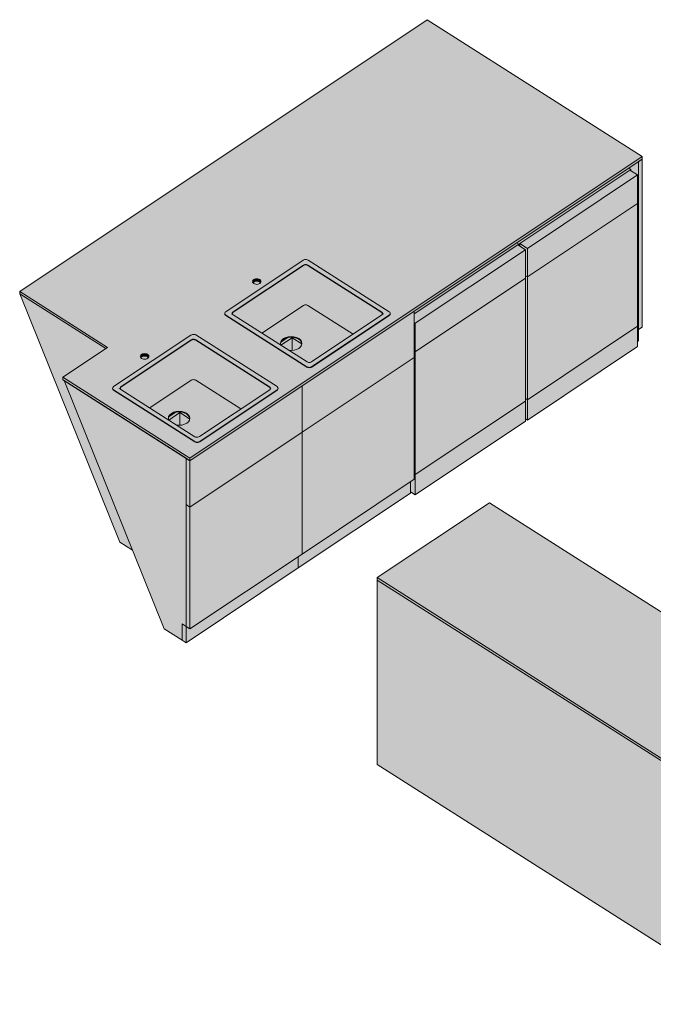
# Model space of a CAD drawing. Header units: centimetres. Extents: x 22388 to 27016, y -3381 to 11867.
# Tile 1 of 10: x 22388 to 22625, y -3381 to -3013. Entities that reach past the tile are written whole.
import ezdxf

# ---------------------------------------------------------------- set-up
doc = ezdxf.new("R2010")
doc.units = ezdxf.units.CM
doc.layers.add('A-GENM', color=13, linetype='Continuous', lineweight=18)

# ---------------------------------------------------------------- blocks, each defined once
blk = doc.blocks.new('CASE_Zestaw-Kuchnia-Wydawalnia - E25-ZK-01-9015033-E25-ZK-01')
at = {"layer": 'A-GENM'}
h = blk.add_hatch(color=256, dxfattribs=at)
h.paths.add_polyline_path([(22451.78, -3177.12), (22620.89, -3064.37), (22540.48, -3013.19), (22388.14, -3114.76), (22420.98, -3135.67), (22404.21, -3146.85), (22450.35, -3176.21)])
h.paths.add_polyline_path([(22454.5, -3171.22), (22454.1, -3171.18), (22453.85, -3171.12), (22453.41, -3170.87), (22423.23, -3151.66), (22423.01, -3151.46), (22422.9, -3151.27), (22422.86, -3151.09), (22422.86, -3150.91), (22422.91, -3150.7), (22423.04, -3150.5), (22423.25, -3150.32), (22452.26, -3130.99), (22452.46, -3130.9), (22452.79, -3130.81), (22453.11, -3130.79), (22453.42, -3130.82), (22453.75, -3130.91), (22454.07, -3131.08), (22484.35, -3150.35), (22484.55, -3150.53), (22484.68, -3150.74), (22484.72, -3151.03), (22484.71, -3151.15), (22484.65, -3151.35), (22484.49, -3151.56), (22484.24, -3151.75), (22455.27, -3171.05), (22455.15, -3171.11), (22454.78, -3171.2)])
h.paths.add_polyline_path([(22496.43, -3143.27), (22496.09, -3143.24), (22495.78, -3143.16), (22495.34, -3142.92), (22465.16, -3123.71), (22464.94, -3123.51), (22464.83, -3123.31), (22464.79, -3123.13), (22464.79, -3122.95), (22464.84, -3122.75), (22464.97, -3122.54), (22465.18, -3122.36), (22494.19, -3103.03), (22494.39, -3102.94), (22494.72, -3102.86), (22495.04, -3102.83), (22495.35, -3102.86), (22495.68, -3102.95), (22495.95, -3103.09), (22526.28, -3122.39), (22526.48, -3122.57), (22526.61, -3122.79), (22526.65, -3123.07), (22526.63, -3123.19), (22526.57, -3123.39), (22526.43, -3123.59), (22526.26, -3123.74), (22497.2, -3143.09), (22496.94, -3143.19), (22496.71, -3143.24)])
h.paths.add_polyline_path([(22434.85, -3140.06), (22434.44, -3140.03), (22434.05, -3139.93), (22433.72, -3139.76), (22433.46, -3139.55), (22433.29, -3139.3), (22433.23, -3139.03), (22433.29, -3138.74), (22433.46, -3138.49), (22433.72, -3138.28), (22434.05, -3138.11), (22434.44, -3138.01), (22434.82, -3137.98), (22435.23, -3138.01), (22435.62, -3138.11), (22435.98, -3138.29), (22436.23, -3138.52), (22436.38, -3138.78), (22436.43, -3139.01), (22436.38, -3139.28), (22436.23, -3139.53), (22435.98, -3139.75), (22435.65, -3139.92), (22435.27, -3140.02)])
h.paths.add_polyline_path([(22476.78, -3112.1), (22476.34, -3112.07), (22475.95, -3111.95), (22475.62, -3111.79), (22475.37, -3111.57), (22475.21, -3111.3), (22475.16, -3111.07), (22475.21, -3110.8), (22475.37, -3110.55), (22475.62, -3110.33), (22475.95, -3110.17), (22476.33, -3110.06), (22476.74, -3110.02), (22477.32, -3110.09), (22477.57, -3110.17), (22477.91, -3110.34), (22478.16, -3110.56), (22478.31, -3110.82), (22478.36, -3111.05), (22478.31, -3111.32), (22478.16, -3111.57), (22477.91, -3111.79), (22477.47, -3111.99), (22477.2, -3112.07)])
for points in [[(22451.78, -3178.03), (22620.89, -3065.28), (22620.89, -3064.37), (22451.78, -3177.12)], [(22619.5, -3129.03), (22620.89, -3128.1), (22620.89, -3065.28), (22619.5, -3066.21), (22619.5, -3094.37)], [(22574.71, -3097.12), (22616.64, -3069.17), (22615.83, -3068.65), (22573.9, -3096.61)], [(22619.5, -3129.03), (22619.5, -3066.21), (22615.83, -3068.65), (22616.64, -3069.17), (22616.64, -3069.62), (22619.15, -3071.22), (22619.15, -3128.81)], [(22577.92, -3098.71), (22619.15, -3071.22), (22616.29, -3069.4), (22575.06, -3096.89), (22577.22, -3098.27)], [(22577.92, -3109.33), (22619.15, -3081.84), (22619.15, -3071.22), (22577.92, -3098.71), (22577.92, -3107.79)], [(22577.92, -3155.24), (22619.15, -3127.75), (22619.15, -3081.84), (22577.92, -3109.33), (22577.92, -3123.13)], [(22535.64, -3123.17), (22574.71, -3097.12), (22573.9, -3096.61), (22535.64, -3122.12), (22535.64, -3123.13)], [(22535.99, -3126.67), (22577.22, -3099.18), (22574.36, -3097.36), (22535.64, -3123.17), (22535.64, -3126.45)], [(22574.71, -3097.58), (22574.71, -3097.12), (22574.36, -3097.36)], [(22577.92, -3109.33), (22577.92, -3098.71), (22575.06, -3096.89), (22575.06, -3097.8), (22577.22, -3099.18), (22577.22, -3108.89)], [(22535.99, -3137.29), (22577.22, -3109.8), (22577.22, -3099.18), (22535.99, -3126.67)], [(22467.92, -3122.55), (22494.19, -3105.03), (22494.19, -3104.88), (22467.92, -3122.4)], [(22478.66, -3130.33), (22494.19, -3119.97), (22494.19, -3105.03), (22467.92, -3122.56), (22467.94, -3123.51), (22477.04, -3129.3)], [(22494.19, -3105.03), (22494.53, -3104.88), (22494.73, -3104.83), (22495.19, -3104.81), (22495.35, -3104.82), (22495.64, -3104.9), (22495.89, -3105.02), (22495.89, -3104.87), (22495.64, -3104.75), (22495.26, -3104.66), (22495.02, -3104.65), (22494.67, -3104.69), (22494.34, -3104.8), (22494.19, -3104.91)], [(22494.19, -3119.98), (22494.47, -3119.85), (22494.78, -3119.77), (22495.04, -3119.75), (22495.37, -3119.77), (22495.66, -3119.85), (22495.89, -3119.97), (22495.89, -3105.02), (22495.53, -3104.87), (22495.19, -3104.81), (22495.02, -3104.8), (22494.65, -3104.85), (22494.44, -3104.91), (22494.19, -3105.03), (22494.19, -3119.97)], [(22523.5, -3122.59), (22523.5, -3122.44), (22495.89, -3104.9), (22495.89, -3105.02), (22523.26, -3122.44)], [(22512.77, -3130.71), (22523.5, -3123.55), (22523.5, -3122.59), (22495.89, -3105.02), (22495.91, -3119.98), (22512.74, -3130.69)], [(22577.92, -3155.24), (22577.92, -3109.33), (22577.22, -3108.89), (22577.22, -3154.79)], [(22475.34, -3111.52), (22475.39, -3111.45), (22475.64, -3111.23), (22475.98, -3111.07), (22476.33, -3110.97), (22476.74, -3110.93), (22477.18, -3110.97), (22477.55, -3111.06), (22477.88, -3111.23), (22477.88, -3110.32), (22477.55, -3110.15), (22477.16, -3110.05), (22476.72, -3110.02), (22476.33, -3110.06), (22475.95, -3110.17), (22475.62, -3110.33), (22475.37, -3110.55), (22475.21, -3110.8), (22475.16, -3111.07), (22475.26, -3111.39), (22475.3, -3111.46)], [(22478.19, -3111.52), (22478.31, -3111.32), (22478.36, -3111.05), (22478.3, -3110.78), (22478.14, -3110.53), (22477.88, -3110.32), (22477.91, -3111.25), (22478.16, -3111.47)], [(22535.99, -3183.19), (22577.22, -3155.7), (22577.22, -3109.8), (22535.99, -3137.29), (22535.99, -3143.31)], [(22420.29, -3136.13), (22420.98, -3135.67), (22388.14, -3114.76), (22388.14, -3115.67), (22419.55, -3135.67)], [(22430.31, -3211.41), (22404.71, -3148.08), (22404.21, -3147.76), (22404.21, -3146.85), (22420.29, -3136.13), (22388.14, -3115.67), (22425.63, -3208.43), (22429.42, -3210.84)], [(22496.4, -3141.3), (22496.79, -3141.25), (22497.11, -3141.13), (22497.35, -3141), (22512.77, -3130.71), (22495.89, -3119.97), (22495.63, -3119.84), (22495.34, -3119.77), (22495.03, -3119.75), (22494.72, -3119.78), (22494.32, -3119.92), (22494.19, -3119.98), (22478.66, -3130.33), (22485.77, -3134.84), (22485.64, -3134.23), (22485.76, -3133.56), (22486.15, -3132.93), (22486.83, -3132.35), (22487.6, -3131.96), (22488.56, -3131.69), (22489.65, -3131.6), (22490.63, -3131.68), (22491.6, -3131.93), (22492.43, -3132.34), (22493.08, -3132.87), (22493.49, -3133.5), (22493.64, -3134.17), (22493.49, -3134.89), (22493.08, -3135.52), (22492.5, -3136.02), (22491.68, -3136.44), (22490.72, -3136.71), (22489.68, -3136.81), (22488.75, -3136.76), (22495.68, -3141.14), (22495.91, -3141.23), (22496.09, -3141.28)], [(22465.18, -3123.73), (22465.15, -3123.55), (22464.96, -3123.38), (22464.82, -3123.13), (22464.79, -3122.98), (22464.8, -3123.2), (22464.87, -3123.4), (22465, -3123.57), (22465.16, -3123.71)], [(22495.51, -3143.03), (22495.48, -3142.86), (22465.18, -3123.57), (22465.18, -3123.73), (22495.48, -3143.01)], [(22467.59, -3123.03), (22467.61, -3122.91), (22467.73, -3122.72), (22467.92, -3122.55), (22467.92, -3122.4), (22467.7, -3122.61), (22467.61, -3122.76), (22467.59, -3123.01)], [(22467.92, -3123.49), (22467.89, -3122.58), (22467.7, -3122.76), (22467.6, -3122.96), (22467.59, -3123.03), (22467.64, -3123.18), (22467.74, -3123.35), (22467.84, -3123.43)], [(22493.71, -3167.38), (22535.64, -3139.42), (22535.64, -3122.12), (22493.71, -3150.08), (22493.71, -3164.63)], [(22497.35, -3143.01), (22526.28, -3123.72), (22526.26, -3123.59), (22497.35, -3142.86)], [(22523.85, -3123.07), (22523.85, -3122.93), (22523.77, -3122.72), (22523.68, -3122.59), (22523.5, -3122.44), (22523.51, -3122.6), (22523.72, -3122.79), (22523.83, -3122.99)], [(22523.5, -3123.56), (22523.53, -3123.53), (22523.73, -3123.34), (22523.84, -3123.13), (22523.85, -3123.07), (22523.78, -3122.89), (22523.69, -3122.75), (22523.5, -3122.6), (22523.5, -3123.55)], [(22526.28, -3123.72), (22526.48, -3123.55), (22526.61, -3123.33), (22526.61, -3123.19), (22526.47, -3123.41), (22526.28, -3123.57)], [(22535.99, -3137.29), (22535.99, -3126.67), (22535.64, -3126.45), (22535.64, -3137.07)], [(22577.92, -3162.82), (22619.15, -3135.33), (22619.15, -3127.75), (22577.92, -3155.24), (22577.92, -3161.24)], [(22619.15, -3133.47), (22619.46, -3133.26), (22619.46, -3129.01), (22619.15, -3128.81), (22619.15, -3129.03)], [(22425.99, -3150.51), (22452.26, -3132.99), (22452.26, -3132.84), (22425.99, -3150.36)], [(22436.74, -3158.29), (22452.26, -3147.92), (22452.26, -3132.99), (22425.99, -3150.52), (22426.01, -3151.46), (22435.11, -3157.26)], [(22452.26, -3132.99), (22452.6, -3132.84), (22452.8, -3132.78), (22453.12, -3132.76), (22453.42, -3132.78), (22453.71, -3132.85), (22453.96, -3132.98), (22453.96, -3132.83), (22453.71, -3132.7), (22453.41, -3132.63), (22453.08, -3132.61), (22452.74, -3132.65), (22452.42, -3132.76), (22452.26, -3132.86)], [(22452.26, -3147.94), (22452.54, -3147.8), (22452.85, -3147.73), (22453.11, -3147.7), (22453.44, -3147.73), (22453.73, -3147.81), (22453.96, -3147.92), (22453.96, -3132.98), (22453.6, -3132.83), (22453.42, -3132.78), (22453.09, -3132.76), (22452.72, -3132.81), (22452.51, -3132.86), (22452.26, -3132.99), (22452.26, -3147.92)], [(22481.57, -3150.55), (22481.57, -3150.4), (22453.96, -3132.85), (22453.96, -3132.98), (22481.33, -3150.4)], [(22470.84, -3158.67), (22481.57, -3151.5), (22481.57, -3150.55), (22453.96, -3132.98), (22453.98, -3147.94), (22469.02, -3157.51)], [(22485.66, -3134.34), (22485.76, -3133.79), (22486.15, -3133.15), (22486.83, -3132.58), (22487.6, -3132.19), (22488.56, -3131.92), (22489.59, -3131.83), (22490.73, -3131.93), (22491.6, -3132.16), (22492.43, -3132.56), (22492.43, -3132.34), (22491.6, -3131.93), (22490.63, -3131.68), (22489.59, -3131.6), (22488.56, -3131.69), (22487.6, -3131.96), (22486.78, -3132.38), (22486.15, -3132.93), (22485.76, -3133.56), (22485.64, -3134.23)], [(22485.77, -3134.84), (22489.94, -3132.07), (22493.6, -3134.4), (22493.62, -3134.3), (22493.49, -3133.73), (22493.08, -3133.1), (22492.43, -3132.57), (22491.6, -3132.16), (22490.63, -3131.91), (22489.59, -3131.83), (22488.42, -3131.96), (22485.82, -3133.69), (22485.76, -3133.79), (22485.66, -3134.34), (22485.76, -3134.8)], [(22489.68, -3136.81), (22489.94, -3136.78), (22489.92, -3132.08), (22485.79, -3134.87), (22488.72, -3136.73)], [(22489.94, -3136.78), (22490.72, -3136.71), (22491.68, -3136.44), (22492.5, -3136.02), (22493.13, -3135.48), (22493.51, -3134.85), (22493.57, -3134.38), (22489.94, -3132.07), (22489.94, -3136.73)], [(22493.62, -3134.3), (22493.64, -3134.17), (22493.49, -3133.5), (22493.08, -3132.87), (22492.43, -3132.34), (22492.43, -3132.57), (22493.08, -3133.1), (22493.49, -3133.73), (22493.59, -3134.17)], [(22433.41, -3139.47), (22433.46, -3139.4), (22433.72, -3139.19), (22434.05, -3139.02), (22434.44, -3138.92), (22434.82, -3138.89), (22435.23, -3138.92), (22435.62, -3139.02), (22435.95, -3139.18), (22435.95, -3138.27), (22435.62, -3138.11), (22435.23, -3138.01), (22434.82, -3137.98), (22434.4, -3138.02), (22434.02, -3138.12), (22433.69, -3138.29), (22433.44, -3138.51), (22433.28, -3138.76), (22433.23, -3139.03), (22433.33, -3139.35), (22433.37, -3139.42)], [(22436.26, -3139.48), (22436.38, -3139.28), (22436.43, -3139.01), (22436.37, -3138.74), (22436.21, -3138.49), (22435.95, -3138.27), (22435.98, -3139.21), (22436.26, -3139.47)], [(22535.99, -3183.19), (22535.99, -3137.29), (22535.64, -3137.07), (22535.64, -3182.97)], [(22493.71, -3212.9), (22535.64, -3184.94), (22535.64, -3139.42), (22493.71, -3167.38), (22493.71, -3210.15)], [(22496.43, -3143.27), (22496.77, -3143.24), (22497.2, -3143.09), (22497.35, -3143), (22497.32, -3142.87), (22496.94, -3143.04), (22496.71, -3143.09), (22496.4, -3143.11), (22496.09, -3143.09), (22495.76, -3143), (22495.51, -3142.87), (22495.51, -3143.03), (22495.8, -3143.16), (22496.18, -3143.25), (22496.4, -3143.26)], [(22451.78, -3178.03), (22451.78, -3177.12), (22404.21, -3146.85), (22404.21, -3147.76), (22451.14, -3177.62)], [(22448.92, -3245.11), (22448.92, -3239.04), (22450.35, -3239.95), (22450.35, -3177.12), (22404.71, -3148.08), (22442.21, -3240.83), (22442.77, -3241.19)], [(22454.47, -3169.26), (22454.87, -3169.2), (22455.18, -3169.09), (22455.42, -3168.95), (22470.84, -3158.67), (22453.96, -3147.92), (22453.71, -3147.8), (22453.41, -3147.73), (22453.1, -3147.7), (22452.79, -3147.73), (22452.39, -3147.87), (22452.26, -3147.94), (22436.74, -3158.29), (22443.84, -3162.8), (22443.71, -3162.19), (22443.83, -3161.51), (22444.22, -3160.88), (22444.85, -3160.34), (22445.67, -3159.92), (22446.63, -3159.65), (22447.72, -3159.56), (22448.76, -3159.65), (22449.73, -3159.92), (22450.56, -3160.34), (22451.15, -3160.83), (22451.56, -3161.46), (22451.71, -3162.13), (22451.56, -3162.84), (22451.15, -3163.48), (22450.57, -3163.98), (22449.64, -3164.43), (22448.79, -3164.67), (22447.76, -3164.76), (22446.83, -3164.71), (22453.75, -3169.1), (22453.98, -3169.19), (22454.16, -3169.23)], [(22423.25, -3151.68), (22423.22, -3151.51), (22423.01, -3151.3), (22422.89, -3151.09), (22422.86, -3150.93), (22422.87, -3151.15), (22422.94, -3151.36), (22423.07, -3151.53), (22423.23, -3151.66)], [(22453.58, -3170.98), (22453.58, -3170.83), (22423.25, -3151.53), (22423.25, -3151.68), (22453.44, -3170.89)], [(22425.66, -3150.98), (22425.68, -3150.86), (22425.8, -3150.67), (22425.99, -3150.51), (22425.99, -3150.36), (22425.77, -3150.56), (22425.68, -3150.72), (22425.66, -3150.96)], [(22425.99, -3151.45), (22425.96, -3150.53), (22425.77, -3150.72), (22425.67, -3150.91), (22425.66, -3150.98), (22425.71, -3151.14), (22425.81, -3151.3)], [(22451.78, -3195.33), (22493.71, -3167.38), (22493.71, -3150.08), (22451.78, -3178.03), (22451.78, -3192.59)], [(22455.42, -3170.97), (22484.35, -3151.67), (22484.33, -3151.54), (22455.42, -3170.84), (22455.42, -3170.96)], [(22481.92, -3151.03), (22481.92, -3150.89), (22481.84, -3150.68), (22481.75, -3150.55), (22481.57, -3150.4), (22481.58, -3150.56), (22481.79, -3150.74), (22481.9, -3150.96)], [(22481.57, -3151.52), (22481.6, -3151.49), (22481.8, -3151.3), (22481.91, -3151.09), (22481.9, -3150.96), (22481.85, -3150.84), (22481.76, -3150.71), (22481.57, -3150.56), (22481.57, -3151.5)], [(22484.35, -3151.68), (22484.55, -3151.5), (22484.68, -3151.28), (22484.68, -3151.15), (22484.54, -3151.36), (22484.35, -3151.53), (22484.35, -3151.67)], [(22535.99, -3190.78), (22577.22, -3163.29), (22577.22, -3155.7), (22535.99, -3183.19), (22535.99, -3189.19)], [(22577.92, -3162.82), (22577.92, -3155.24), (22577.22, -3154.79), (22577.22, -3162.38)], [(22443.73, -3162.29), (22443.83, -3161.74), (22444.22, -3161.11), (22444.85, -3160.57), (22445.67, -3160.15), (22446.67, -3159.87), (22447.66, -3159.78), (22448.8, -3159.89), (22449.67, -3160.12), (22450.5, -3160.52), (22450.5, -3160.3), (22449.67, -3159.89), (22448.7, -3159.64), (22447.66, -3159.55), (22446.63, -3159.65), (22445.67, -3159.92), (22444.85, -3160.34), (22444.22, -3160.88), (22443.83, -3161.51), (22443.71, -3162.19)], [(22443.84, -3162.8), (22448.01, -3160.02), (22451.67, -3162.35), (22451.69, -3162.25), (22451.55, -3161.66), (22451.15, -3161.06), (22450.5, -3160.52), (22449.67, -3160.12), (22448.7, -3159.86), (22447.66, -3159.78), (22446.49, -3159.92), (22443.89, -3161.65), (22443.83, -3161.74), (22443.73, -3162.29), (22443.83, -3162.75)], [(22447.76, -3164.76), (22448.01, -3164.74), (22447.99, -3160.04), (22443.86, -3162.82), (22446.79, -3164.69)], [(22448.01, -3164.74), (22448.79, -3164.67), (22449.75, -3164.4), (22450.57, -3163.98), (22451.2, -3163.44), (22451.58, -3162.8), (22451.67, -3162.35), (22448.01, -3160.02), (22448.01, -3164.68)], [(22451.69, -3162.25), (22451.71, -3162.13), (22451.56, -3161.46), (22451.15, -3160.83), (22450.5, -3160.3), (22450.5, -3160.52), (22451.15, -3161.06), (22451.56, -3161.68), (22451.66, -3162.13)], [(22451.78, -3240.86), (22493.71, -3212.9), (22493.71, -3167.38), (22451.78, -3195.33), (22451.78, -3236.6)], [(22454.5, -3171.22), (22454.84, -3171.19), (22455.27, -3171.05), (22455.42, -3170.95), (22455.39, -3170.83), (22455.12, -3170.96), (22454.78, -3171.05), (22454.5, -3171.07), (22454.15, -3171.04), (22453.83, -3170.95), (22453.58, -3170.84), (22453.58, -3170.98), (22453.85, -3171.12), (22454.25, -3171.2)], [(22451.78, -3195.33), (22451.78, -3178.03), (22450.35, -3177.12), (22450.35, -3194.42)], [(22535.99, -3190.78), (22535.99, -3183.19), (22535.64, -3182.97), (22535.64, -3184.94), (22534.21, -3185.9), (22534.21, -3189.65), (22535.64, -3190.56)], [(22492.28, -3218.06), (22534.21, -3190.1), (22534.21, -3185.9), (22492.28, -3213.85)], [(22662.73, -3311.37), (22704.66, -3283.42), (22563.75, -3193.74), (22521.82, -3221.7), (22648.63, -3302.4)], [(22451.78, -3240.86), (22451.78, -3195.33), (22450.35, -3194.42), (22450.35, -3239.95)], [(22450.35, -3246.02), (22492.28, -3218.06), (22492.28, -3213.85), (22451.78, -3240.86), (22450.35, -3239.95), (22450.35, -3241.19)], [(22662.73, -3312.28), (22662.73, -3311.37), (22521.82, -3221.7), (22521.82, -3222.61), (22661.3, -3311.37)], [(22662.73, -3381.18), (22662.73, -3312.28), (22521.82, -3222.61), (22521.82, -3291.5), (22648.63, -3372.2)], [(22450.35, -3246.02), (22450.35, -3239.95), (22448.92, -3239.04), (22448.92, -3245.11)]]:
    blk.add_hatch(color=256, dxfattribs=at).paths.add_polyline_path(points)
h = blk.add_hatch(color=256, dxfattribs=at)
h.paths.add_polyline_path([(22575.06, -3097.8), (22575.06, -3096.89), (22574.71, -3097.12), (22574.71, -3097.58)])
h.paths.add_polyline_path([(22616.64, -3069.62), (22616.64, -3069.17), (22616.29, -3069.4)])
h = blk.add_hatch(color=256, dxfattribs=at)
h.paths.add_polyline_path([(22496.43, -3143.12), (22496.77, -3143.08), (22497.08, -3143), (22497.35, -3142.86), (22526.31, -3123.55), (22526.49, -3123.38), (22526.61, -3123.19), (22526.65, -3122.97), (22526.6, -3122.75), (22526.47, -3122.55), (22526.26, -3122.37), (22495.89, -3103.05), (22495.57, -3102.92), (22495.34, -3102.86), (22495, -3102.83), (22494.67, -3102.86), (22494.36, -3102.95), (22494.09, -3103.09), (22465.13, -3122.4), (22464.95, -3122.56), (22464.83, -3122.76), (22464.79, -3122.98), (22464.84, -3123.2), (22464.97, -3123.4), (22465.18, -3123.57), (22495.56, -3142.9), (22495.8, -3143.01), (22496.1, -3143.09), (22496.4, -3143.11)])
h.paths.add_polyline_path([(22496.4, -3141.3), (22496.09, -3141.28), (22495.68, -3141.14), (22495.34, -3140.94), (22467.84, -3123.43), (22467.73, -3123.32), (22467.61, -3123.12), (22467.58, -3122.96), (22467.64, -3122.72), (22467.74, -3122.55), (22467.92, -3122.4), (22494.36, -3104.8), (22494.44, -3104.76), (22494.73, -3104.68), (22495.04, -3104.65), (22495.35, -3104.67), (22495.64, -3104.75), (22495.93, -3104.89), (22523.6, -3122.52), (22523.71, -3122.63), (22523.82, -3122.79), (22523.86, -3122.99), (22523.8, -3123.24), (22523.69, -3123.39), (22523.5, -3123.56), (22497.11, -3141.13), (22496.94, -3141.21), (22496.71, -3141.27), (22496.41, -3141.3)])
h = blk.add_hatch(color=256, dxfattribs=at)
h.paths.add_polyline_path([(22485.82, -3133.69), (22488.41, -3131.96), (22487.6, -3132.19), (22486.78, -3132.61), (22486.15, -3133.15), (22485.9, -3133.56)])
h.paths.add_polyline_path([(22476.78, -3112.1), (22477.2, -3112.07), (22477.58, -3111.96), (22477.91, -3111.79), (22478.19, -3111.52), (22478.14, -3111.44), (22477.88, -3111.23), (22477.55, -3111.06), (22477.16, -3110.96), (22476.72, -3110.93), (22476.33, -3110.97), (22475.95, -3111.08), (22475.62, -3111.24), (22475.34, -3111.52), (22475.39, -3111.59), (22475.64, -3111.81), (22475.98, -3111.97), (22476.37, -3112.07), (22476.72, -3112.1)])
h = blk.add_hatch(color=256, dxfattribs=at)
h.paths.add_polyline_path([(22454.5, -3171.07), (22454.84, -3171.04), (22455.15, -3170.95), (22455.53, -3170.74), (22484.38, -3151.5), (22484.56, -3151.34), (22484.68, -3151.15), (22484.72, -3150.93), (22484.67, -3150.71), (22484.54, -3150.5), (22484.3, -3150.31), (22453.96, -3131.01), (22453.71, -3130.89), (22453.41, -3130.81), (22453.08, -3130.79), (22452.74, -3130.82), (22452.43, -3130.91), (22452.11, -3131.08), (22423.2, -3150.36), (22423.02, -3150.52), (22422.89, -3150.75), (22422.86, -3150.93), (22422.91, -3151.15), (22423.04, -3151.36), (22423.25, -3151.53), (22453.6, -3170.84), (22453.85, -3170.96), (22454.17, -3171.05)])
h.paths.add_polyline_path([(22454.47, -3169.26), (22454.16, -3169.23), (22453.75, -3169.1), (22453.41, -3168.9), (22425.99, -3151.45), (22425.8, -3151.28), (22425.68, -3151.07), (22425.65, -3150.91), (22425.71, -3150.67), (22425.81, -3150.51), (22426.16, -3150.24), (22452.37, -3132.78), (22452.51, -3132.71), (22452.8, -3132.63), (22453.12, -3132.6), (22453.42, -3132.63), (22453.82, -3132.75), (22454, -3132.85), (22481.67, -3150.48), (22481.78, -3150.58), (22481.89, -3150.74), (22481.93, -3150.96), (22481.87, -3151.19), (22481.76, -3151.35), (22481.57, -3151.52), (22455.18, -3169.09), (22454.98, -3169.17), (22454.78, -3169.23), (22454.48, -3169.26)])
h = blk.add_hatch(color=256, dxfattribs=at)
h.paths.add_polyline_path([(22443.89, -3161.65), (22446.49, -3159.92), (22445.67, -3160.15), (22444.85, -3160.57), (22444.22, -3161.11), (22443.97, -3161.51)])
h.paths.add_polyline_path([(22434.85, -3140.06), (22435.27, -3140.02), (22435.65, -3139.92), (22435.98, -3139.75), (22436.26, -3139.47), (22436.21, -3139.4), (22435.95, -3139.18), (22435.62, -3139.02), (22435.23, -3138.92), (22434.82, -3138.89), (22434.4, -3138.93), (22434.02, -3139.03), (22433.69, -3139.2), (22433.41, -3139.47), (22433.46, -3139.55), (22433.72, -3139.76), (22434.05, -3139.93), (22434.58, -3140.04)])
for p, q in [((22540.48, -3013.19), (22388.14, -3114.76)), ((22620.89, -3064.37), (22540.48, -3013.19)), ((22451.78, -3177.12), (22620.89, -3064.37)), ((22620.89, -3065.28), (22451.78, -3178.03)), ((22619.5, -3066.21), (22620.89, -3065.28)), ((22620.89, -3065.28), (22620.89, -3064.37)), ((22620.89, -3065.28), (22620.89, -3128.1)), ((22615.83, -3068.65), (22616.64, -3069.17)), ((22619.5, -3129.03), (22619.5, -3066.21)), ((22574.71, -3097.12), (22616.64, -3069.17)), ((22575.06, -3096.89), (22616.29, -3069.4)), ((22619.15, -3071.22), (22577.92, -3098.71)), ((22616.29, -3069.4), (22619.15, -3071.22)), ((22616.64, -3069.17), (22616.64, -3069.62)), ((22619.15, -3071.22), (22619.15, -3081.84)), ((22577.92, -3109.33), (22619.15, -3081.84)), ((22619.15, -3081.84), (22577.92, -3109.33)), ((22619.15, -3081.84), (22619.15, -3127.75)), ((22535.64, -3123.17), (22574.71, -3097.12)), ((22535.64, -3123.17), (22574.36, -3097.36)), ((22573.9, -3096.61), (22574.71, -3097.12)), ((22574.71, -3097.12), (22573.9, -3096.61)), ((22574.36, -3097.36), (22577.22, -3099.18)), ((22574.71, -3097.12), (22574.71, -3097.58)), ((22574.71, -3097.58), (22574.71, -3097.12)), ((22577.92, -3098.71), (22575.06, -3096.89)), ((22575.06, -3096.89), (22575.06, -3097.8)), ((22577.22, -3099.18), (22535.99, -3126.67)), ((22577.22, -3099.18), (22577.22, -3109.8)), ((22577.92, -3109.33), (22577.92, -3098.71)), ((22494.09, -3103.09), (22465.16, -3122.38)), ((22467.92, -3122.4), (22494.19, -3104.88)), ((22494.19, -3105.03), (22467.92, -3122.55)), ((22467.92, -3122.55), (22494.19, -3105.03)), ((22495.89, -3104.87), (22523.5, -3122.44)), ((22523.5, -3122.59), (22495.89, -3105.02)), ((22495.89, -3105.02), (22523.5, -3122.59)), ((22526.26, -3122.37), (22495.93, -3103.07)), ((22577.22, -3108.89), (22577.92, -3109.33)), ((22577.92, -3109.33), (22577.22, -3108.89)), ((22577.92, -3155.24), (22577.92, -3109.33)), ((22535.99, -3137.29), (22577.22, -3109.8)), ((22577.22, -3109.8), (22535.99, -3137.29)), ((22577.22, -3109.8), (22577.22, -3155.7)), ((22388.14, -3114.76), (22420.98, -3135.67)), ((22388.14, -3115.67), (22388.14, -3114.76)), ((22420.29, -3136.13), (22388.14, -3115.67)), ((22388.14, -3115.67), (22425.63, -3208.43)), ((22420.29, -3136.13), (22388.14, -3115.67)), ((22494.19, -3119.98), (22478.66, -3130.33)), ((22512.77, -3130.71), (22495.89, -3119.97)), ((22464.79, -3122.97), (22464.79, -3123.12)), ((22465.18, -3123.57), (22495.51, -3142.87)), ((22495.51, -3143.03), (22465.18, -3123.73)), ((22467.28, -3123.1), (22467.28, -3123.2)), ((22495.55, -3141.08), (22467.94, -3123.51)), ((22493.71, -3150.08), (22535.64, -3122.12)), ((22523.52, -3123.55), (22497.24, -3141.07)), ((22497.35, -3142.86), (22526.28, -3123.57)), ((22526.28, -3123.72), (22497.35, -3143.01)), ((22524.16, -3123.25), (22524.16, -3123.15)), ((22526.65, -3123.13), (22526.65, -3122.98)), ((22535.64, -3139.42), (22535.64, -3122.12)), ((22535.99, -3126.67), (22535.64, -3126.45)), ((22535.99, -3137.29), (22535.99, -3126.67)), ((22619.15, -3127.75), (22577.92, -3155.24)), ((22577.92, -3155.24), (22619.15, -3127.75)), ((22619.15, -3127.75), (22619.15, -3135.33)), ((22452.16, -3131.04), (22423.23, -3150.33)), ((22484.33, -3150.33), (22454, -3131.03)), ((22619.15, -3128.81), (22619.5, -3129.03)), ((22619.46, -3129.01), (22619.46, -3133.26)), ((22619.5, -3129.03), (22620.89, -3128.1)), ((22425.99, -3150.36), (22452.26, -3132.84)), ((22452.26, -3132.99), (22425.99, -3150.51)), ((22425.99, -3150.51), (22452.26, -3132.99)), ((22453.96, -3132.83), (22481.57, -3150.4)), ((22481.57, -3150.55), (22453.96, -3132.98)), ((22453.96, -3132.98), (22481.57, -3150.55)), ((22485.77, -3134.84), (22489.94, -3132.07)), ((22488.42, -3131.96), (22485.82, -3133.69)), ((22489.94, -3132.07), (22493.57, -3134.38)), ((22489.94, -3132.07), (22489.94, -3136.78)), ((22619.46, -3133.26), (22619.15, -3133.47)), ((22420.98, -3135.67), (22404.21, -3146.85)), ((22535.64, -3137.07), (22535.99, -3137.29)), ((22535.99, -3137.29), (22535.64, -3137.07)), ((22535.99, -3183.19), (22535.99, -3137.29)), ((22577.92, -3162.82), (22619.15, -3135.33)), ((22535.64, -3139.42), (22493.71, -3167.38)), ((22493.71, -3167.38), (22535.64, -3139.42)), ((22535.64, -3184.94), (22535.64, -3139.42)), ((22404.21, -3146.85), (22451.78, -3177.12)), ((22404.21, -3147.76), (22404.21, -3146.85)), ((22451.78, -3178.03), (22404.21, -3147.76)), ((22450.35, -3177.12), (22404.71, -3148.08)), ((22404.71, -3148.08), (22442.21, -3240.83)), ((22452.26, -3147.94), (22436.74, -3158.29)), ((22470.84, -3158.67), (22453.96, -3147.92)), ((22422.86, -3150.92), (22422.86, -3151.08)), ((22423.25, -3151.53), (22453.58, -3170.83)), ((22453.58, -3170.98), (22423.25, -3151.68)), ((22425.35, -3151.06), (22425.35, -3151.15)), ((22453.62, -3169.03), (22426.01, -3151.46)), ((22451.78, -3178.03), (22493.71, -3150.08)), ((22481.59, -3151.5), (22455.31, -3169.02)), ((22455.42, -3170.82), (22484.35, -3151.53)), ((22484.35, -3151.68), (22455.42, -3170.97)), ((22482.23, -3151.21), (22482.23, -3151.11)), ((22484.72, -3151.09), (22484.72, -3150.94)), ((22493.71, -3150.08), (22493.71, -3167.38)), ((22493.71, -3167.38), (22493.71, -3150.08)), ((22577.22, -3155.7), (22535.99, -3183.19)), ((22535.99, -3183.19), (22577.22, -3155.7)), ((22577.92, -3155.24), (22577.22, -3154.79)), ((22577.22, -3154.79), (22577.92, -3155.24)), ((22577.22, -3155.7), (22577.22, -3163.29)), ((22577.92, -3162.82), (22577.92, -3155.24)), ((22443.84, -3162.8), (22448.01, -3160.02)), ((22446.49, -3159.92), (22443.89, -3161.65)), ((22448.01, -3160.02), (22451.67, -3162.35)), ((22448.01, -3160.02), (22448.01, -3164.74)), ((22535.99, -3190.78), (22577.22, -3163.29)), ((22577.22, -3162.38), (22577.92, -3162.82)), ((22493.71, -3167.38), (22451.78, -3195.33)), ((22451.78, -3195.33), (22493.71, -3167.38)), ((22493.71, -3212.9), (22493.71, -3167.38)), ((22493.71, -3212.9), (22493.71, -3167.38)), ((22450.35, -3177.12), (22451.78, -3178.03)), ((22450.35, -3194.42), (22450.35, -3177.12)), ((22450.35, -3239.95), (22450.35, -3177.12)), ((22451.78, -3177.12), (22451.78, -3178.03)), ((22451.78, -3178.03), (22451.78, -3195.33)), ((22535.99, -3183.19), (22535.64, -3182.97)), ((22535.64, -3182.97), (22535.99, -3183.19)), ((22535.64, -3184.94), (22493.71, -3212.9)), ((22534.21, -3190.1), (22534.21, -3185.9)), ((22535.99, -3190.78), (22535.99, -3183.19)), ((22534.21, -3190.1), (22492.28, -3218.06)), ((22534.21, -3189.65), (22535.99, -3190.78)), ((22563.75, -3193.74), (22521.82, -3221.7)), ((22704.66, -3283.42), (22563.75, -3193.74)), ((22451.78, -3195.33), (22450.35, -3194.42)), ((22450.35, -3194.42), (22451.78, -3195.33)), ((22450.35, -3239.95), (22450.35, -3194.42)), ((22451.78, -3240.86), (22451.78, -3195.33)), ((22425.63, -3208.43), (22430.31, -3211.41)), ((22493.71, -3212.9), (22451.78, -3240.86)), ((22492.28, -3213.85), (22492.28, -3218.06)), ((22492.28, -3218.06), (22492.28, -3213.85)), ((22492.28, -3218.06), (22450.35, -3246.02)), ((22521.82, -3221.7), (22662.73, -3311.37)), ((22521.82, -3222.61), (22521.82, -3221.7)), ((22662.73, -3312.28), (22521.82, -3222.61)), ((22521.82, -3222.61), (22662.73, -3312.28)), ((22521.82, -3291.5), (22521.82, -3222.61)), ((22442.21, -3240.83), (22448.92, -3245.11)), ((22448.92, -3239.04), (22450.35, -3239.95)), ((22448.92, -3245.11), (22448.92, -3239.04)), ((22448.92, -3245.11), (22448.92, -3239.04)), ((22448.92, -3239.04), (22450.35, -3239.95)), ((22451.78, -3240.86), (22450.35, -3239.95)), ((22450.35, -3239.95), (22450.35, -3246.02)), ((22450.35, -3246.02), (22448.92, -3245.11)), ((22662.73, -3381.18), (22521.82, -3291.5))]:
    blk.add_line(p, q, dxfattribs=at)
for points in [[(22495.93, -3103.07, 0), (22495.66, -3102.94, 0), (22495.34, -3102.86, 0), (22495, -3102.83, 0), (22494.67, -3102.86, 0), (22494.36, -3102.95, 0), (22494.09, -3103.09, 0)], [(22494.19, -3104.88, 0), (22494.44, -3104.76, 0), (22494.73, -3104.68, 0), (22495.04, -3104.65, 0), (22495.35, -3104.67, 0), (22495.64, -3104.75, 0), (22495.89, -3104.87, 0)], [(22495.89, -3105.02, 0), (22495.64, -3104.9, 0), (22495.35, -3104.82, 0), (22495.04, -3104.8, 0), (22494.73, -3104.83, 0), (22494.44, -3104.91, 0), (22494.19, -3105.03, 0)], [(22494.19, -3105.03, 0), (22494.44, -3104.91, 0), (22494.73, -3104.83, 0), (22495.04, -3104.8, 0), (22495.35, -3104.82, 0), (22495.64, -3104.9, 0), (22495.89, -3105.02, 0)], [(22475.64, -3111.81, 0), (22475.39, -3111.59, 0), (22475.22, -3111.34, 0), (22475.16, -3111.07, 0)], [(22475.21, -3110.8, 0), (22475.37, -3110.55, 0), (22475.62, -3110.33, 0), (22475.95, -3110.17, 0), (22476.33, -3110.06, 0), (22476.74, -3110.02, 0), (22477.16, -3110.05, 0), (22477.55, -3110.15, 0), (22477.88, -3110.32, 0)], [(22477.88, -3111.23, 0), (22477.55, -3111.06, 0), (22477.16, -3110.96, 0), (22476.74, -3110.93, 0), (22476.33, -3110.97, 0), (22475.95, -3111.08, 0), (22475.62, -3111.24, 0), (22475.37, -3111.46, 0), (22475.33, -3111.51, 0)], [(22477.88, -3110.32, 0), (22478.14, -3110.53, 0), (22478.3, -3110.78, 0), (22478.36, -3111.05, 0), (22478.31, -3111.32, 0), (22478.16, -3111.57, 0), (22477.91, -3111.79, 0), (22477.58, -3111.96, 0), (22477.2, -3112.07, 0), (22476.78, -3112.1, 0), (22476.37, -3112.07, 0), (22475.98, -3111.97, 0), (22475.64, -3111.81, 0)], [(22478.2, -3111.52, 0), (22478.14, -3111.44, 0), (22477.88, -3111.23, 0)], [(22495.89, -3119.97, 0), (22495.64, -3119.85, 0), (22495.35, -3119.77, 0), (22495.04, -3119.75, 0), (22494.73, -3119.77, 0), (22494.44, -3119.85, 0), (22494.19, -3119.98, 0)], [(22465.16, -3122.38, 0), (22464.96, -3122.55, 0), (22464.83, -3122.76, 0), (22464.79, -3122.97, 0)], [(22464.79, -3122.98, 0), (22464.84, -3123.2, 0), (22464.97, -3123.4, 0), (22465.18, -3123.57, 0)], [(22465.18, -3123.73, 0), (22464.97, -3123.55, 0), (22464.84, -3123.35, 0), (22464.79, -3123.13, 0)], [(22467.94, -3123.51, 0), (22467.74, -3123.35, 0), (22467.62, -3123.16, 0), (22467.58, -3122.96, 0)], [(22467.61, -3122.75, 0), (22467.73, -3122.56, 0), (22467.92, -3122.4, 0)], [(22467.92, -3122.55, 0), (22467.73, -3122.72, 0), (22467.61, -3122.91, 0)], [(22467.61, -3122.91, 0), (22467.73, -3122.72, 0), (22467.92, -3122.55, 0)], [(22523.5, -3122.44, 0), (22523.69, -3122.6, 0), (22523.82, -3122.79, 0), (22523.86, -3122.99, 0), (22523.82, -3123.19, 0), (22523.71, -3123.38, 0), (22523.52, -3123.55, 0)], [(22523.86, -3123.07, 0), (22523.82, -3122.94, 0), (22523.69, -3122.75, 0), (22523.5, -3122.59, 0)], [(22523.5, -3122.59, 0), (22523.69, -3122.75, 0), (22523.82, -3122.94, 0), (22523.86, -3123.07, 0)], [(22526.28, -3123.57, 0), (22526.48, -3123.39, 0), (22526.61, -3123.19, 0), (22526.65, -3122.97, 0), (22526.6, -3122.75, 0), (22526.47, -3122.55, 0), (22526.26, -3122.37, 0)], [(22526.65, -3123.12, 0), (22526.61, -3123.34, 0), (22526.48, -3123.55, 0), (22526.28, -3123.72, 0)], [(22454, -3131.03, 0), (22453.73, -3130.9, 0), (22453.41, -3130.81, 0), (22453.08, -3130.79, 0), (22452.74, -3130.82, 0), (22452.43, -3130.91, 0), (22452.16, -3131.04, 0)], [(22452.26, -3132.84, 0), (22452.51, -3132.71, 0), (22452.8, -3132.63, 0), (22453.11, -3132.6, 0), (22453.42, -3132.63, 0), (22453.71, -3132.7, 0), (22453.96, -3132.83, 0)], [(22453.96, -3132.98, 0), (22453.71, -3132.85, 0), (22453.42, -3132.78, 0), (22453.11, -3132.75, 0), (22452.8, -3132.78, 0), (22452.51, -3132.86, 0), (22452.26, -3132.99, 0)], [(22452.26, -3132.99, 0), (22452.51, -3132.86, 0), (22452.8, -3132.78, 0), (22453.11, -3132.75, 0), (22453.42, -3132.78, 0), (22453.71, -3132.85, 0), (22453.96, -3132.98, 0)], [(22485.77, -3134.86, 0), (22485.64, -3134.23, 0), (22485.76, -3133.56, 0), (22486.15, -3132.93, 0), (22486.78, -3132.38, 0), (22487.6, -3131.96, 0), (22488.56, -3131.69, 0), (22489.59, -3131.6, 0), (22490.63, -3131.68, 0), (22491.6, -3131.93, 0), (22492.43, -3132.34, 0)], [(22492.43, -3132.57, 0), (22491.6, -3132.16, 0), (22490.63, -3131.91, 0), (22489.59, -3131.83, 0), (22488.56, -3131.92, 0), (22487.6, -3132.19, 0), (22486.78, -3132.61, 0), (22486.15, -3133.15, 0), (22485.76, -3133.79, 0)], [(22492.43, -3132.34, 0), (22493.08, -3132.87, 0), (22493.49, -3133.5, 0), (22493.64, -3134.17, 0), (22493.51, -3134.85, 0), (22493.13, -3135.48, 0), (22492.5, -3136.02, 0), (22491.68, -3136.44, 0), (22490.72, -3136.71, 0), (22489.68, -3136.81, 0), (22488.72, -3136.74, 0)], [(22493.63, -3134.3, 0), (22493.49, -3133.73, 0), (22493.08, -3133.1, 0), (22492.43, -3132.57, 0)], [(22433.28, -3138.76, 0), (22433.44, -3138.51, 0), (22433.69, -3138.29, 0), (22434.02, -3138.12, 0), (22434.4, -3138.02, 0), (22434.82, -3137.98, 0), (22435.23, -3138.01, 0), (22435.62, -3138.11, 0), (22435.95, -3138.27, 0)], [(22435.95, -3139.18, 0), (22435.62, -3139.02, 0), (22435.23, -3138.92, 0), (22434.82, -3138.89, 0), (22434.4, -3138.93, 0), (22434.02, -3139.03, 0), (22433.69, -3139.2, 0), (22433.44, -3139.42, 0), (22433.4, -3139.47, 0)], [(22435.95, -3138.27, 0), (22436.21, -3138.49, 0), (22436.37, -3138.74, 0), (22436.43, -3139.01, 0), (22436.38, -3139.28, 0), (22436.23, -3139.53, 0), (22435.98, -3139.75, 0), (22435.65, -3139.92, 0), (22435.27, -3140.02, 0), (22434.85, -3140.06, 0), (22434.44, -3140.03, 0), (22434.05, -3139.93, 0), (22433.72, -3139.76, 0)], [(22433.72, -3139.76, 0), (22433.46, -3139.55, 0), (22433.29, -3139.3, 0), (22433.23, -3139.03, 0)], [(22436.27, -3139.47, 0), (22436.21, -3139.4, 0), (22435.95, -3139.18, 0)], [(22497.24, -3141.07, 0), (22497, -3141.19, 0), (22496.71, -3141.27, 0), (22496.4, -3141.3, 0), (22496.09, -3141.28, 0), (22495.8, -3141.2, 0), (22495.55, -3141.08, 0)], [(22495.51, -3142.87, 0), (22495.78, -3143.01, 0), (22496.1, -3143.09, 0), (22496.43, -3143.12, 0), (22496.77, -3143.08, 0), (22497.08, -3143, 0), (22497.35, -3142.86, 0)], [(22497.35, -3143.01, 0), (22497.08, -3143.15, 0), (22496.77, -3143.24, 0), (22496.43, -3143.27, 0), (22496.1, -3143.24, 0), (22495.78, -3143.16, 0), (22495.51, -3143.03, 0)], [(22453.96, -3147.92, 0), (22453.71, -3147.8, 0), (22453.42, -3147.73, 0), (22453.11, -3147.7, 0), (22452.8, -3147.73, 0), (22452.51, -3147.81, 0), (22452.26, -3147.94, 0)], [(22423.23, -3150.33, 0), (22423.03, -3150.51, 0), (22422.9, -3150.71, 0), (22422.86, -3150.92, 0)], [(22422.86, -3150.93, 0), (22422.91, -3151.15, 0), (22423.04, -3151.36, 0), (22423.25, -3151.53, 0)], [(22423.25, -3151.68, 0), (22423.04, -3151.51, 0), (22422.91, -3151.3, 0), (22422.86, -3151.09, 0)], [(22426.01, -3151.46, 0), (22425.81, -3151.3, 0), (22425.69, -3151.12, 0), (22425.65, -3150.91, 0)], [(22425.68, -3150.71, 0), (22425.8, -3150.52, 0), (22425.99, -3150.36, 0)], [(22425.99, -3150.51, 0), (22425.8, -3150.67, 0), (22425.68, -3150.86, 0)], [(22425.68, -3150.86, 0), (22425.8, -3150.67, 0), (22425.99, -3150.51, 0)], [(22481.57, -3150.4, 0), (22481.76, -3150.56, 0), (22481.89, -3150.74, 0), (22481.93, -3150.95, 0), (22481.89, -3151.15, 0), (22481.78, -3151.34, 0), (22481.59, -3151.5, 0)], [(22481.93, -3151.03, 0), (22481.89, -3150.9, 0), (22481.76, -3150.71, 0), (22481.57, -3150.55, 0)], [(22481.57, -3150.55, 0), (22481.76, -3150.71, 0), (22481.89, -3150.9, 0), (22481.93, -3151.03, 0)], [(22484.35, -3151.53, 0), (22484.55, -3151.35, 0), (22484.68, -3151.15, 0), (22484.72, -3150.93, 0), (22484.67, -3150.71, 0), (22484.54, -3150.5, 0), (22484.33, -3150.33, 0)], [(22484.72, -3151.08, 0), (22484.68, -3151.3, 0), (22484.55, -3151.5, 0), (22484.35, -3151.68, 0)], [(22443.84, -3162.82, 0), (22443.71, -3162.19, 0), (22443.83, -3161.51, 0), (22444.22, -3160.88, 0), (22444.85, -3160.34, 0), (22445.67, -3159.92, 0), (22446.63, -3159.65, 0), (22447.66, -3159.55, 0), (22448.7, -3159.64, 0), (22449.67, -3159.89, 0), (22450.5, -3160.3, 0)], [(22450.5, -3160.52, 0), (22449.67, -3160.12, 0), (22448.7, -3159.86, 0), (22447.66, -3159.78, 0), (22446.63, -3159.88, 0), (22445.67, -3160.15, 0), (22444.85, -3160.57, 0), (22444.22, -3161.11, 0), (22443.83, -3161.74, 0)], [(22450.5, -3160.3, 0), (22451.15, -3160.83, 0), (22451.56, -3161.46, 0), (22451.71, -3162.13, 0), (22451.58, -3162.8, 0), (22451.2, -3163.44, 0), (22450.57, -3163.98, 0), (22449.75, -3164.4, 0), (22448.79, -3164.67, 0), (22447.76, -3164.76, 0), (22446.79, -3164.7, 0)], [(22451.7, -3162.25, 0), (22451.56, -3161.68, 0), (22451.15, -3161.06, 0), (22450.5, -3160.52, 0)], [(22453.58, -3170.83, 0), (22453.85, -3170.96, 0), (22454.17, -3171.05, 0), (22454.5, -3171.07, 0), (22454.84, -3171.04, 0), (22455.15, -3170.95, 0), (22455.42, -3170.82, 0)], [(22455.42, -3170.97, 0), (22455.15, -3171.11, 0), (22454.84, -3171.19, 0), (22454.5, -3171.22, 0), (22454.17, -3171.2, 0), (22453.85, -3171.12, 0), (22453.58, -3170.98, 0)], [(22455.31, -3169.02, 0), (22455.07, -3169.15, 0), (22454.78, -3169.23, 0), (22454.47, -3169.26, 0), (22454.16, -3169.23, 0), (22453.87, -3169.16, 0), (22453.62, -3169.03, 0)]]:
    blk.add_polyline3d(points, dxfattribs=at)

msp = doc.modelspace()

# ---------------------------------------------------------------- block references
at = {"layer": 'A-GENM'}
msp.add_blockref('CASE_Zestaw-Kuchnia-Wydawalnia - E25-ZK-01-9015033-E25-ZK-01', (0, 0), dxfattribs=at)

doc.saveas('drawing.dxf')
